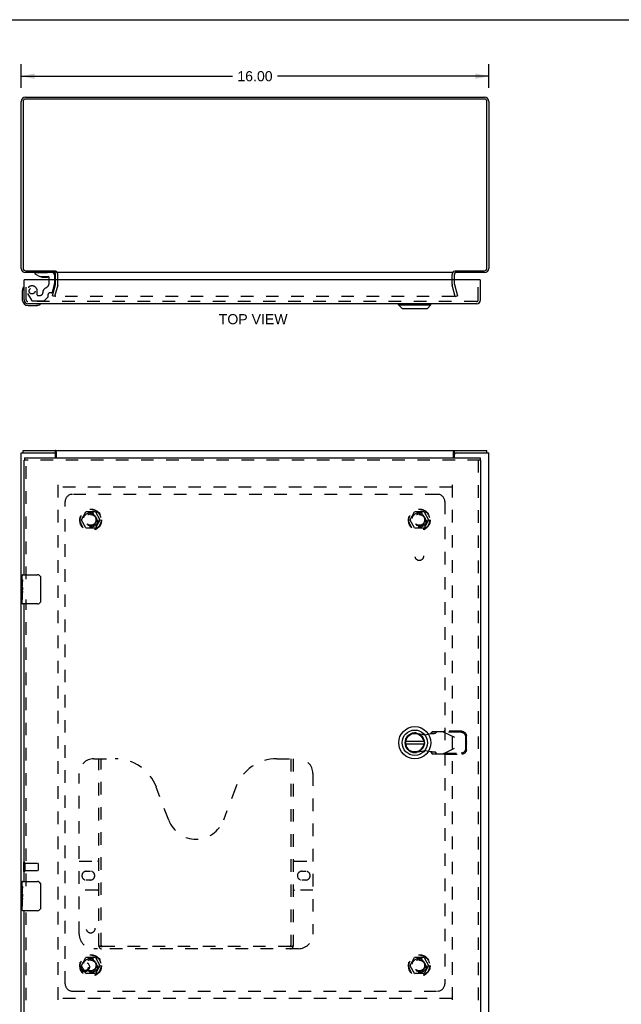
# Model space of a CAD drawing. Header units: inches. Extents: x 0 to 78.2, y 0 to 50.6.
# Tile 3 of 4: x 18.5 to 39.1, y 16.9 to 50.6. Entities that reach past the tile are written whole.
import ezdxf

# ---------------------------------------------------------------- set-up
doc = ezdxf.new("R2010")
doc.units = ezdxf.units.IN
doc.header["$LTSCALE"] = 4.298851
doc.header["$MEASUREMENT"] = 0
doc.linetypes.add('HIDDEN', pattern=[0.2, 0.1, -0.1])
doc.layers.get('0').update_dxf_attribs({"linetype": 'CONTINUOUS'})
for name, color, linetype in [('DEFAULT_2', 8, 'HIDDEN'), ('DIMENSIONS', 7, 'CONTINUOUS'), ('DOOR_ASSEMBLY', 7, 'CONTINUOUS'), ('SUBPANEL', 7, 'CONTINUOUS')]:
    doc.layers.add(name, color=color, linetype=linetype)
doc.styles.get("Standard").update_dxf_attribs({"font": 'arial.ttf'})
doc.dimstyles.new('DIMSTYLE_1', dxfattribs={"dimtxt": 0.344828, "dimasz": 0.45977, "dimexe": 0.09, "dimexo": 0.07, "dimgap": 0.0375, "dimtad": 0, "dimtih": 1, "dimtoh": 1, "dimzin": 4, "dimdsep": 46, "dimtxsty": 'Standard', "dimblk": '_FILLED', "dimblk1": '_FILLED', "dimblk2": '_FILLED', "dimcen": 0.09, "dimadec": 3, "dimazin": 1, "dimtfac": 1, "dimtdec": 3, "dimtofl": 0, "dimtmove": 0, "dimatfit": 3, "dimldrblk": '_FILLED', "dimfxl": 0, "dimtolj": 1, "dimtzin": 4, "dimarcsym": 0})

# ---------------------------------------------------------------- blocks, each defined once
blk = doc.blocks.new('_FILLED')
at = {"color": 0, "linetype": 'ByBlock'}
blk.add_solid([(0, 0), (-1, 0.2), (-1, -0.2)], dxfattribs=at)
blk = doc.blocks.new('*D1')
at = {"layer": 'DIMENSIONS', "color": 2, "linetype": 'Continuous'}
for p, q in [((18.541, 48.242), (18.541, 49.055)), ((34.541, 48.242), (34.541, 49.055)), ((18.541, 48.641), (25.766, 48.641)), ((34.541, 48.641), (27.316, 48.641))]:
    blk.add_line(p, q, dxfattribs=at)
at = {"layer": 'DIMENSIONS', "color": 2, "linetype": 'Continuous', "xscale": 0.4597701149, "yscale": 0.4597701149, "zscale": 0.4597701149, "rotation": 180}
blk.add_blockref('_FILLED', (18.541, 48.641), dxfattribs=at)
at = {"layer": 'DIMENSIONS', "color": 2, "linetype": 'Continuous', "xscale": 0.4597701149, "yscale": 0.4597701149, "zscale": 0.4597701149}
blk.add_blockref('_FILLED', (34.541, 48.641), dxfattribs=at)
at = {"layer": 'DIMENSIONS', "color": 2, "linetype": 'Continuous', "insert": (26.541, 48.814), "char_height": 0.3448, "width": 1.20497, "attachment_point": 2, "line_spacing_factor": 0.9}
blk.add_mtext('16.00', dxfattribs=at)

msp = doc.modelspace()

# ---------------------------------------------------------------- linework, layer by layer
at = {"color": 7, "linetype": 'Continuous'}
for p, q in [((0, 50.575), (78.161, 50.575)), ((19.716, 41.981), (19.716, 41.92)), ((18.604, 35.757), (18.604, 35.832)), ((19.656, 35.757), (19.713, 35.757)), ((19.713, 35.757), (19.713, 35.832)), ((33.369, 35.757), (33.369, 35.832)), ((33.369, 35.757), (33.426, 35.757)), ((34.478, 35.757), (34.478, 35.832))]:
    msp.add_line(p, q, dxfattribs=at)
at = {"color": 3, "linetype": 'Continuous'}
for p, q in [((34.398, 47.857), (18.684, 47.857)), ((18.686, 47.92), (34.396, 47.92)), ((18.541, 42.065), (18.541, 47.775)), ((18.604, 47.777), (18.604, 42.063)), ((34.478, 42.063), (34.478, 47.777)), ((34.541, 47.775), (34.541, 42.065)), ((18.684, 41.983), (19.713, 41.983)), ((19.716, 41.92), (18.686, 41.92)), ((19.716, 41.677), (19.716, 41.85)), ((33.339, 41.92), (19.743, 41.92)), ((34.396, 41.92), (33.366, 41.92)), ((33.366, 41.677), (33.366, 41.85)), ((33.369, 41.983), (34.398, 41.983)), ((18.541, 15.907), (18.541, 35.757)), ((18.541, 35.757), (19.656, 35.757)), ((18.604, 35.832), (34.478, 35.832)), ((19.743, 35.582), (19.743, 35.789)), ((33.339, 35.582), (33.339, 35.789)), ((33.426, 35.757), (34.541, 35.757)), ((34.541, 15.907), (34.541, 35.757)), ((19.716, 35.582), (19.716, 35.697)), ((33.366, 35.582), (33.366, 35.697))]:
    msp.add_line(p, q, dxfattribs=at)
for points in [[(19.734, 35.805), (19.732, 35.809), (19.731, 35.812), (19.73, 35.814), (19.729, 35.816), (19.728, 35.818), (19.727, 35.82), (19.727, 35.821), (19.726, 35.823), (19.725, 35.825), (19.724, 35.826), (19.722, 35.827), (19.721, 35.828), (19.72, 35.829), (19.719, 35.83), (19.718, 35.831), (19.717, 35.831), (19.716, 35.832), (19.715, 35.832), (19.714, 35.832), (19.713, 35.832)], [(19.743, 35.789), (19.742, 35.79), (19.741, 35.791), (19.74, 35.793), (19.739, 35.794), (19.738, 35.796), (19.737, 35.798), (19.736, 35.8), (19.735, 35.803), (19.734, 35.805)], [(33.339, 35.789), (33.34, 35.79), (33.341, 35.791), (33.342, 35.793), (33.343, 35.794), (33.344, 35.796), (33.345, 35.798), (33.346, 35.8), (33.347, 35.803), (33.348, 35.805), (33.35, 35.809)], [(33.35, 35.809), (33.351, 35.812), (33.352, 35.814), (33.353, 35.816), (33.354, 35.818), (33.355, 35.82), (33.356, 35.821), (33.357, 35.823), (33.358, 35.825), (33.359, 35.826), (33.36, 35.827), (33.361, 35.828), (33.362, 35.829), (33.363, 35.83), (33.364, 35.831), (33.365, 35.831), (33.366, 35.832), (33.367, 35.832), (33.368, 35.832), (33.369, 35.832)]]:
    msp.add_lwpolyline(points, dxfattribs=at)
at = {"color": 7, "linetype": 'Continuous'}
for points in [[(19.743, 35.736), (19.742, 35.736), (19.741, 35.736), (19.74, 35.736), (19.739, 35.736), (19.738, 35.736), (19.737, 35.736), (19.736, 35.737), (19.735, 35.737), (19.734, 35.738), (19.733, 35.738), (19.732, 35.739), (19.731, 35.74), (19.73, 35.741), (19.729, 35.742), (19.728, 35.743), (19.728, 35.744), (19.727, 35.745), (19.726, 35.746), (19.725, 35.748), (19.724, 35.749), (19.723, 35.75), (19.722, 35.751), (19.721, 35.752), (19.72, 35.753), (19.719, 35.754), (19.718, 35.755), (19.717, 35.756), (19.717, 35.756), (19.716, 35.757), (19.715, 35.757), (19.714, 35.757), (19.713, 35.757)], [(33.339, 35.736), (33.34, 35.736), (33.341, 35.736), (33.342, 35.736), (33.343, 35.736), (33.344, 35.736), (33.345, 35.736), (33.346, 35.737), (33.347, 35.737), (33.348, 35.738), (33.349, 35.738), (33.35, 35.739), (33.351, 35.74), (33.352, 35.741), (33.353, 35.742), (33.354, 35.743), (33.355, 35.744), (33.356, 35.745), (33.356, 35.746), (33.357, 35.748), (33.358, 35.749), (33.359, 35.75), (33.36, 35.751), (33.361, 35.752), (33.362, 35.753), (33.363, 35.754), (33.364, 35.755), (33.365, 35.756), (33.366, 35.756), (33.367, 35.757), (33.368, 35.757), (33.368, 35.757), (33.369, 35.757)]]:
    msp.add_lwpolyline(points, dxfattribs=at)
at = {"color": 3, "linetype": 'Continuous'}
for centre, radius, start, end in [((18.686, 47.775), 0.145, 90, 180), ((18.684, 47.777), 0.08, 90, 180), ((34.396, 47.775), 0.145, 0, 90), ((34.398, 47.777), 0.08, 0, 90), ((18.686, 42.065), 0.145, 180, 270), ((18.684, 42.063), 0.08, 180, 270), ((19.646, 41.85), 0.07, 0, 84.4575), ((33.436, 41.85), 0.07, 95.5425, 180), ((34.396, 42.065), 0.145, 270, 360), ((34.398, 42.063), 0.08, 270, 360), ((19.656, 35.697), 0.06, 0, 90), ((33.426, 35.697), 0.06, 90, 180)]:
    msp.add_arc(centre, radius, start, end, dxfattribs=at)
at = {"layer": 'DEFAULT_2', "color": 8, "linetype": 'HIDDEN'}
for p, q in [((19.791, 41.521), (19.791, 41.85)), ((33.291, 41.521), (33.291, 41.85)), ((19.612, 41.127), (19.715, 41.511)), ((19.787, 41.492), (19.684, 41.107)), ((19.716, 41.521), (19.716, 41.677)), ((33.398, 41.107), (33.295, 41.492)), ((33.366, 41.521), (33.366, 41.677)), ((33.367, 41.511), (33.47, 41.127)), ((19.684, 41.107), (19.612, 41.127)), ((33.367, 41.107), (19.716, 41.107)), ((33.398, 41.107), (33.47, 41.127)), ((19.791, 34.657), (19.791, 17.007)), ((33.289, 34.582), (19.793, 34.582)), ((33.291, 34.657), (33.291, 17.007)), ((20.599, 33.462), (20.753, 33.73)), ((21.071, 33.735), (20.762, 33.735)), ((21.079, 33.73), (21.234, 33.462)), ((31.849, 33.462), (32.003, 33.73)), ((32.321, 33.735), (32.012, 33.735)), ((32.329, 33.73), (32.484, 33.462)), ((20.753, 33.185), (20.599, 33.452)), ((21.234, 33.452), (21.079, 33.185)), ((32.003, 33.185), (31.849, 33.452)), ((32.484, 33.452), (32.329, 33.185)), ((21.071, 33.18), (20.762, 33.18)), ((32.321, 33.18), (32.012, 33.18)), ((18.616, 21.724), (18.616, 21.44)), ((18.659, 21.724), (18.659, 21.44)), ((18.659, 21.706), (19.106, 21.706)), ((19.116, 21.696), (19.116, 21.468)), ((18.659, 21.458), (19.106, 21.458)), ((20.599, 18.212), (20.753, 18.48)), ((20.753, 17.935), (20.599, 18.202)), ((21.071, 18.485), (20.762, 18.485)), ((21.079, 18.48), (21.234, 18.212)), ((21.234, 18.202), (21.079, 17.935)), ((31.849, 18.212), (32.003, 18.48)), ((32.003, 17.935), (31.849, 18.202)), ((32.321, 18.485), (32.012, 18.485)), ((32.329, 18.48), (32.484, 18.212)), ((32.484, 18.202), (32.329, 17.935)), ((21.071, 17.93), (20.762, 17.93)), ((32.321, 17.93), (32.012, 17.93)), ((33.289, 17.082), (19.793, 17.082))]:
    msp.add_line(p, q, dxfattribs=at)
for points in [[(19.696, 41.131), (19.696, 41.13), (19.696, 41.128), (19.696, 41.127)], [(19.696, 41.127), (19.696, 41.125), (19.696, 41.123), (19.696, 41.122), (19.697, 41.12), (19.697, 41.119), (19.698, 41.117), (19.699, 41.116), (19.7, 41.115), (19.701, 41.114), (19.702, 41.112), (19.703, 41.111), (19.705, 41.111), (19.706, 41.11), (19.708, 41.109)], [(19.716, 41.107), (19.714, 41.107), (19.712, 41.108), (19.711, 41.108), (19.709, 41.108), (19.708, 41.109)], [(33.387, 41.127), (33.386, 41.125), (33.386, 41.123), (33.386, 41.122), (33.385, 41.12), (33.385, 41.119), (33.384, 41.117), (33.383, 41.116), (33.382, 41.115), (33.381, 41.114), (33.38, 41.112), (33.379, 41.111), (33.377, 41.111), (33.376, 41.11), (33.375, 41.109), (33.373, 41.108), (33.371, 41.108), (33.37, 41.108), (33.368, 41.107), (33.367, 41.107)], [(33.386, 41.131), (33.386, 41.13), (33.386, 41.128), (33.387, 41.127)]]:
    msp.add_lwpolyline(points, dxfattribs=at)
for centre, radius in [((20.916, 33.457), 0.372), ((20.916, 33.457), 0.356), ((32.166, 33.457), 0.372), ((32.166, 33.457), 0.356), ((20.916, 33.457), 0.204), ((20.916, 33.457), 0.183), ((32.166, 33.457), 0.204), ((32.166, 33.457), 0.183), ((20.916, 18.207), 0.372), ((20.916, 18.207), 0.356), ((32.166, 18.207), 0.372), ((32.166, 18.207), 0.356), ((20.916, 18.207), 0.204), ((20.916, 18.207), 0.183), ((32.166, 18.207), 0.204), ((32.166, 18.207), 0.183)]:
    msp.add_circle(centre, radius, dxfattribs=at)
for centre, radius, start, end in [((19.646, 41.85), 0.145, 0, 51.2451), ((33.436, 41.85), 0.145, 128.7549, 180), ((19.676, 41.521), 0.04, 345, 360), ((19.676, 41.521), 0.115, 345, 360), ((33.406, 41.521), 0.115, 180, 195), ((33.406, 41.521), 0.04, 180, 195), ((20.762, 33.725), 0.01, 90.0113, 149.988), ((21.071, 33.725), 0.01, 30.0108, 89.9876), ((32.012, 33.725), 0.01, 90.0113, 149.988), ((32.321, 33.725), 0.01, 30.0108, 89.9876), ((20.607, 33.457), 0.01, 150.0117, 209.9873), ((21.225, 33.457), 0.01, 330.0117, 29.9873), ((31.857, 33.457), 0.01, 150.0117, 209.9873), ((32.475, 33.457), 0.01, 330.0117, 29.9873), ((20.762, 33.19), 0.01, 210.0108, 269.9876), ((21.071, 33.19), 0.01, 270.0113, 329.988), ((32.012, 33.19), 0.01, 210.0108, 269.9876), ((32.321, 33.19), 0.01, 270.0113, 329.988), ((18.638, 21.724), 0.0215, 0, 180), ((19.106, 21.696), 0.01, 0, 90), ((18.638, 21.44), 0.0215, 180, 360), ((19.106, 21.468), 0.01, 270, 360), ((20.607, 18.207), 0.01, 150.0117, 209.9873), ((20.762, 18.475), 0.01, 90.0113, 149.988), ((21.071, 18.475), 0.01, 30.0108, 89.9876), ((21.225, 18.207), 0.01, 330.0117, 29.9873), ((31.857, 18.207), 0.01, 150.0117, 209.9873), ((32.012, 18.475), 0.01, 90.0113, 149.988), ((32.321, 18.475), 0.01, 30.0108, 89.9876), ((32.475, 18.207), 0.01, 330.0117, 29.9873), ((20.762, 17.94), 0.01, 210.0108, 269.9876), ((21.071, 17.94), 0.01, 270.0113, 329.988), ((32.012, 17.94), 0.01, 210.0108, 269.9876), ((32.321, 17.94), 0.01, 270.0113, 329.988)]:
    msp.add_arc(centre, radius, start, end, dxfattribs=at)
at = {"layer": 'DOOR_ASSEMBLY', "color": 7, "linetype": 'Continuous'}
for p, q in [((19.01, 41.92), (19.01, 41.88)), ((19.01, 41.88), (19.18, 41.782)), ((19.18, 41.782), (19.462, 41.782)), ((19.679, 41.841), (19.679, 41.677)), ((18.664, 41.677), (18.636, 41.677)), ((19.274, 41.765), (19.414, 41.765)), ((19.494, 41.677), (19.494, 41.75)), ((34.233, 41.677), (34.261, 41.677)), ((18.576, 41.281), (18.576, 40.992)), ((18.776, 40.792), (19.065, 40.792)), ((19.103, 40.795), (19.065, 40.792)), ((19.194, 40.837), (19.198, 40.838)), ((19.198, 40.838), (19.199, 40.838)), ((31.459, 40.812), (31.459, 40.852)), ((31.459, 40.812), (32.562, 40.812)), ((31.577, 40.694), (31.459, 40.812)), ((32.444, 40.694), (32.562, 40.812)), ((32.562, 40.812), (32.562, 40.852)), ((31.577, 40.694), (32.444, 40.694)), ((18.636, 35.507), (18.649, 35.507)), ((18.649, 35.582), (18.649, 35.507)), ((34.248, 35.582), (34.248, 35.507)), ((34.261, 35.507), (34.248, 35.507)), ((18.576, 31.423), (18.576, 31.567)), ((18.576, 31.344), (18.576, 31.42)), ((18.585, 31.365), (18.576, 31.365)), ((18.576, 31.334), (18.576, 31.344)), ((18.586, 31.197), (18.586, 31.354)), ((18.591, 31.582), (19.101, 31.582)), ((19.201, 31.482), (19.201, 30.682)), ((18.576, 31.197), (18.576, 31.334)), ((18.576, 31.167), (18.576, 31.197)), ((18.576, 31.197), (18.586, 31.197)), ((18.579, 31.134), (18.576, 31.134)), ((18.576, 31.003), (18.585, 31.003)), ((18.586, 31.014), (18.586, 31.067)), ((18.576, 30.967), (18.586, 30.967)), ((18.576, 30.736), (18.576, 30.904)), ((18.576, 30.904), (18.586, 30.904)), ((18.576, 30.597), (18.576, 30.736)), ((18.576, 30.736), (18.586, 30.736)), ((18.586, 30.736), (18.586, 30.967)), ((19.101, 30.582), (18.591, 30.582)), ((32.323, 25.871), (31.698, 25.871)), ((31.698, 25.792), (32.323, 25.792)), ((18.576, 20.923), (18.576, 21.067)), ((18.576, 20.844), (18.576, 20.92)), ((18.591, 21.082), (19.101, 21.082)), ((19.201, 20.982), (19.201, 20.182)), ((18.585, 20.865), (18.576, 20.865)), ((18.576, 20.834), (18.576, 20.844)), ((18.576, 20.697), (18.576, 20.834)), ((18.576, 20.667), (18.576, 20.697)), ((18.576, 20.697), (18.586, 20.697)), ((18.576, 20.559), (18.576, 20.665)), ((18.579, 20.634), (18.576, 20.634)), ((18.576, 20.543), (18.576, 20.559)), ((18.586, 20.697), (18.586, 20.854)), ((18.586, 20.514), (18.586, 20.567)), ((18.576, 20.503), (18.585, 20.503)), ((18.576, 20.467), (18.586, 20.467)), ((18.576, 20.236), (18.576, 20.404)), ((18.576, 20.404), (18.586, 20.404)), ((18.576, 20.097), (18.576, 20.236)), ((18.576, 20.236), (18.586, 20.236)), ((18.586, 20.236), (18.586, 20.467)), ((19.101, 20.082), (18.591, 20.082))]:
    msp.add_line(p, q, dxfattribs=at)
at = {"layer": 'DOOR_ASSEMBLY', "color": 8, "linetype": 'HIDDEN'}
for p, q in [((19.01, 41.92), (19.6, 41.92)), ((18.711, 40.987), (18.711, 41.677)), ((19.494, 41.569), (19.494, 41.677)), ((19.605, 41.254), (19.675, 41.514)), ((19.679, 41.677), (19.679, 41.546)), ((34.186, 40.987), (34.186, 41.677)), ((18.758, 41.201), (18.888, 40.976)), ((19.088, 41.156), (19.088, 41.29)), ((19.104, 41.141), (19.188, 41.141)), ((19.462, 41.099), (19.462, 41.172)), ((19.575, 41.231), (19.521, 41.231)), ((34.126, 40.927), (18.771, 40.927)), ((18.923, 40.956), (19.308, 40.956)), ((19.458, 41.088), (19.337, 40.967)), ((34.248, 35.507), (18.649, 35.507)), ((18.711, 31.427), (18.711, 35.507)), ((34.186, 35.507), (34.186, 16.157)), ((18.711, 20.927), (18.711, 30.737)), ((32.071, 26.161), (32.365, 26.107)), ((32.365, 26.107), (32.562, 26.145)), ((32.607, 26.206), (32.566, 26.159)), ((32.566, 26.159), (32.721, 26.159)), ((32.981, 26.206), (32.607, 26.206)), ((32.721, 26.159), (32.762, 26.206)), ((32.981, 26.206), (33.768, 25.832)), ((33.009, 26.192), (33.029, 26.234)), ((33.6, 26.182), (33.009, 26.192)), ((33.62, 26.224), (33.029, 26.234)), ((33.762, 25.835), (33.759, 26.027)), ((33.782, 25.876), (33.778, 26.069)), ((32.981, 25.457), (33.768, 25.832)), ((33.759, 25.636), (33.762, 25.828)), ((33.782, 25.876), (33.762, 25.835)), ((33.762, 25.828), (33.782, 25.787)), ((33.773, 25.847), (33.768, 25.832)), ((33.778, 25.594), (33.782, 25.787)), ((33.782, 25.876), (33.78, 25.869)), ((21.024, 25.282), (21.76, 25.282)), ((21.199, 18.872), (21.199, 25.282)), ((21.279, 18.902), (21.279, 25.282)), ((27.287, 25.282), (28.024, 25.282)), ((27.769, 25.282), (27.769, 18.902)), ((27.849, 25.282), (27.849, 18.872)), ((32.365, 25.556), (32.071, 25.502)), ((32.562, 25.518), (32.365, 25.556)), ((32.721, 25.504), (32.566, 25.504)), ((32.566, 25.504), (32.607, 25.457)), ((32.607, 25.457), (32.981, 25.457)), ((32.762, 25.457), (32.721, 25.504)), ((33.009, 25.471), (33.6, 25.481)), ((33.029, 25.429), (33.009, 25.471)), ((33.029, 25.429), (33.62, 25.439)), ((20.524, 19.282), (20.524, 24.782)), ((28.524, 24.782), (28.524, 19.282)), ((23.587, 23.181), (23.164, 24.309)), ((25.883, 24.309), (25.46, 23.181)), ((20.524, 21.782), (21.159, 21.782)), ((27.889, 21.782), (28.524, 21.782)), ((20.768, 21.432), (20.905, 21.432)), ((28.143, 21.432), (28.28, 21.432)), ((20.905, 21.132), (20.768, 21.132)), ((28.28, 21.132), (28.143, 21.132)), ((21.159, 20.782), (20.524, 20.782)), ((28.524, 20.782), (27.889, 20.782)), ((18.711, 16.157), (18.711, 20.237)), ((28.024, 18.782), (21.024, 18.782)), ((27.765, 18.862), (21.282, 18.862))]:
    msp.add_line(p, q, dxfattribs=at)
at = {"layer": 'DOOR_ASSEMBLY', "color": 3, "linetype": 'Continuous'}
for p, q in [((18.636, 40.987), (18.636, 41.677)), ((34.233, 41.677), (18.664, 41.677)), ((34.261, 40.987), (34.261, 41.677)), ((34.126, 40.852), (18.771, 40.852)), ((18.636, 31.582), (18.636, 35.507)), ((18.649, 35.582), (34.248, 35.582)), ((34.261, 35.507), (34.261, 16.157)), ((18.636, 21.082), (18.636, 30.582)), ((18.636, 16.157), (18.636, 20.082))]:
    msp.add_line(p, q, dxfattribs=at)
at = {"layer": 'DOOR_ASSEMBLY', "color": 7, "linetype": 'Continuous'}
for points in [[(18.623, 41.417), (18.623, 41.417), (18.623, 41.416), (18.622, 41.415), (18.622, 41.414), (18.621, 41.41)], [(19.199, 40.838), (19.201, 40.838), (19.201, 40.839)], [(18.576, 31.423), (18.576, 31.42), (18.577, 31.415), (18.578, 31.41), (18.579, 31.404), (18.58, 31.397), (18.582, 31.39), (18.583, 31.381), (18.584, 31.372), (18.585, 31.363), (18.586, 31.354)], [(19.194, 31.518), (19.196, 31.513), (19.198, 31.507), (19.199, 31.501), (19.2, 31.495), (19.201, 31.488), (19.201, 31.482)], [(18.576, 31.167), (18.576, 31.16), (18.577, 31.152), (18.578, 31.144), (18.579, 31.135), (18.58, 31.126), (18.581, 31.117), (18.582, 31.108), (18.583, 31.099), (18.584, 31.091), (18.585, 31.082), (18.586, 31.074), (18.586, 31.067)], [(18.576, 30.904), (18.576, 31.028), (18.576, 31.031), (18.576, 31.165)], [(18.586, 31.014), (18.586, 31.007), (18.585, 31.001), (18.585, 30.995), (18.584, 30.989), (18.584, 30.983), (18.583, 30.978)], [(19.201, 30.682), (19.201, 30.676), (19.2, 30.67), (19.199, 30.663), (19.198, 30.657), (19.196, 30.652), (19.194, 30.646)], [(18.576, 20.923), (18.576, 20.92), (18.577, 20.915), (18.578, 20.91), (18.579, 20.904), (18.58, 20.897), (18.582, 20.89), (18.583, 20.881), (18.584, 20.872), (18.585, 20.863), (18.586, 20.854)], [(19.194, 21.018), (19.196, 21.013), (19.198, 21.007), (19.199, 21.001), (19.2, 20.995), (19.201, 20.988), (19.201, 20.982)], [(18.576, 20.667), (18.576, 20.66), (18.577, 20.652), (18.578, 20.644), (18.579, 20.635), (18.58, 20.626), (18.581, 20.617), (18.582, 20.608), (18.583, 20.599), (18.584, 20.591), (18.585, 20.582), (18.586, 20.574), (18.586, 20.567)], [(18.576, 20.404), (18.576, 20.528), (18.576, 20.531), (18.576, 20.543)], [(18.586, 20.514), (18.586, 20.507), (18.585, 20.501), (18.585, 20.495), (18.584, 20.489), (18.584, 20.483), (18.583, 20.478)], [(19.201, 20.182), (19.201, 20.176), (19.2, 20.17), (19.199, 20.163), (19.198, 20.157), (19.196, 20.152), (19.194, 20.146)]]:
    msp.add_lwpolyline(points, dxfattribs=at)
at = {"layer": 'DOOR_ASSEMBLY', "color": 8, "linetype": 'HIDDEN'}
for points in [[(32.562, 26.145), (32.578, 26.146), (32.594, 26.147), (32.609, 26.148), (32.624, 26.149), (32.639, 26.15), (32.653, 26.151), (32.666, 26.152), (32.677, 26.153), (32.688, 26.154), (32.697, 26.155), (32.705, 26.156), (32.712, 26.157), (32.717, 26.158), (32.721, 26.159)], [(32.566, 26.159), (32.565, 26.157), (32.565, 26.155), (32.564, 26.152), (32.564, 26.15), (32.563, 26.147), (32.562, 26.145)], [(32.981, 26.206), (32.989, 26.21), (32.997, 26.215), (33.005, 26.22), (33.013, 26.225), (33.021, 26.229), (33.029, 26.234)], [(33.759, 26.027), (33.758, 26.042), (33.755, 26.057), (33.751, 26.072), (33.746, 26.086), (33.739, 26.099), (33.731, 26.112), (33.721, 26.124), (33.711, 26.136), (33.699, 26.146), (33.687, 26.155), (33.674, 26.163), (33.66, 26.169), (33.645, 26.175), (33.63, 26.179), (33.615, 26.181), (33.6, 26.182)], [(33.62, 26.224), (33.635, 26.223), (33.65, 26.22), (33.665, 26.216), (33.68, 26.211), (33.694, 26.204), (33.707, 26.196), (33.719, 26.187), (33.731, 26.177), (33.741, 26.166), (33.751, 26.154), (33.759, 26.141), (33.765, 26.127), (33.771, 26.113), (33.775, 26.099), (33.777, 26.084), (33.778, 26.069)], [(33.6, 25.481), (33.615, 25.482), (33.63, 25.484), (33.645, 25.488), (33.66, 25.494), (33.674, 25.5), (33.687, 25.508), (33.699, 25.517), (33.711, 25.527), (33.721, 25.539), (33.731, 25.551), (33.739, 25.564), (33.746, 25.577), (33.751, 25.591), (33.755, 25.606), (33.758, 25.621), (33.759, 25.636)], [(33.768, 25.832), (33.773, 25.816), (33.775, 25.809)], [(33.78, 25.869), (33.775, 25.854), (33.773, 25.847)], [(33.775, 25.809), (33.78, 25.794), (33.782, 25.787)], [(32.721, 25.504), (32.717, 25.505), (32.712, 25.506), (32.705, 25.507), (32.697, 25.508), (32.688, 25.509), (32.677, 25.51), (32.666, 25.511), (32.653, 25.512), (32.639, 25.513), (32.624, 25.514), (32.609, 25.515), (32.594, 25.516), (32.578, 25.517), (32.562, 25.518)], [(32.562, 25.518), (32.563, 25.516), (32.564, 25.513), (32.564, 25.511), (32.565, 25.508), (32.565, 25.506), (32.566, 25.504)], [(33.029, 25.429), (33.021, 25.434), (33.013, 25.438), (33.005, 25.443), (32.997, 25.448), (32.989, 25.453), (32.981, 25.457)], [(33.778, 25.594), (33.777, 25.579), (33.775, 25.564), (33.771, 25.55), (33.765, 25.536), (33.759, 25.522), (33.751, 25.509), (33.741, 25.497), (33.731, 25.486), (33.719, 25.476), (33.707, 25.467), (33.694, 25.459), (33.68, 25.452), (33.665, 25.447), (33.65, 25.443), (33.635, 25.44), (33.62, 25.439)], [(21.189, 18.902), (21.201, 18.894), (21.213, 18.886), (21.225, 18.879), (21.237, 18.873), (21.249, 18.869), (21.26, 18.865), (21.271, 18.863), (21.282, 18.862)], [(27.765, 18.862), (27.776, 18.863), (27.787, 18.865), (27.799, 18.869), (27.81, 18.873), (27.822, 18.879), (27.834, 18.886), (27.846, 18.894), (27.859, 18.902)]]:
    msp.add_lwpolyline(points, dxfattribs=at)
for centre, radius in [((18.911, 41.29), 0.102), ((20.711, 18.157), 0.164), ((20.711, 18.157), 0.124)]:
    msp.add_circle(centre, radius, dxfattribs=at)
at = {"layer": 'DOOR_ASSEMBLY', "color": 7, "linetype": 'Continuous'}
for radius in [0.551, 0.433, 0.329, 0.317]:
    msp.add_circle((32.011, 25.832), radius, dxfattribs=at)
for centre, radius, start, end in [((19.274, 41.855), 0.09, 234.5318, 270), ((19.414, 41.855), 0.09, 270, 305.2253), ((19.462, 41.75), 0.0317, 0, 90), ((19.6, 41.841), 0.0787, 0, 90), ((18.826, 41.281), 0.25, 149.1101, 180), ((18.624, 41.402), 0.015, 96.3796, 149.1101), ((18.621, 41.402), 0.015, 0, 83.6204), ((18.776, 40.992), 0.2, 180, 270), ((19.065, 41.042), 0.25, 270, 300.8899), ((19.186, 40.837), 0.015, 6.3796, 90), ((19.186, 40.84), 0.015, 300.8899, 353.6204), ((18.591, 31.567), 0.015, 90, 180), ((19.101, 31.482), 0.1, 21.1999, 90), ((18.591, 30.597), 0.015, 180, 270), ((19.101, 30.682), 0.1, 270, 338.8001), ((32.011, 25.832), 0.315, 10.0787, 349.9213), ((18.591, 21.067), 0.015, 90, 180), ((19.101, 20.982), 0.1, 21.1999, 90), ((18.591, 20.097), 0.015, 180, 270), ((19.101, 20.182), 0.1, 270, 338.8001)]:
    msp.add_arc(centre, radius, start, end, dxfattribs=at)
at = {"layer": 'DOOR_ASSEMBLY', "color": 8, "linetype": 'HIDDEN'}
for centre, radius, start, end in [((18.911, 41.29), 0.177, 0, 210), ((19.307, 41.569), 0.188, 294.7322, 360), ((19.554, 41.546), 0.125, 345, 360), ((19.104, 41.156), 0.0156, 180, 270), ((19.188, 41.231), 0.09, 270, 360), ((19.462, 41.231), 0.185, 114.7322, 180), ((19.521, 41.172), 0.0591, 90, 180), ((19.575, 41.262), 0.0312, 270, 345), ((18.771, 40.987), 0.06, 180, 270), ((18.923, 40.996), 0.04, 210, 270), ((19.308, 40.996), 0.04, 270, 315), ((19.447, 41.099), 0.0156, 315, 360), ((34.126, 40.987), 0.06, 270, 360), ((32.011, 25.832), 0.335, 79.673, 280.327), ((21.024, 24.782), 0.5, 90, 180), ((21.76, 23.782), 1.5, 20.5519, 90), ((27.287, 23.782), 1.5, 90, 159.4481), ((28.024, 24.782), 0.5, 0, 90), ((24.524, 23.532), 1, 200.5519, 339.4481), ((21.159, 21.822), 0.04, 270, 360), ((27.889, 21.822), 0.04, 180, 270), ((20.768, 21.282), 0.15, 90, 270), ((20.905, 21.282), 0.15, 270, 90), ((28.143, 21.282), 0.15, 90, 270), ((28.28, 21.282), 0.15, 270, 90), ((21.159, 20.742), 0.04, 0, 90), ((27.889, 20.742), 0.04, 90, 180), ((21.024, 19.282), 0.5, 180, 270), ((28.024, 19.282), 0.5, 270, 360), ((21.289, 18.872), 0.09, 180, 270), ((21.319, 18.902), 0.04, 180, 270), ((27.729, 18.902), 0.04, 270, 360), ((27.759, 18.872), 0.09, 270, 360)]:
    msp.add_arc(centre, radius, start, end, dxfattribs=at)
at = {"layer": 'DOOR_ASSEMBLY', "color": 3, "linetype": 'Continuous'}
for centre, start, end in [((18.771, 40.987), 180, 270), ((34.126, 40.987), 270, 360)]:
    msp.add_arc(centre, 0.135, start, end, dxfattribs=at)
at = {"layer": 'DOOR_ASSEMBLY', "color": 7, "linetype": 'Continuous'}
for centre in [(18.776, 31), (18.776, 20.5)]:
    msp.add_ellipse(centre, major_axis=(0.2, 0), ratio=0.432808, start_param=3.141593, end_param=3.403409, dxfattribs=at)
at = {"layer": 'SUBPANEL', "color": 8, "linetype": 'HIDDEN'}
for p, q in [((20.041, 17.582), (20.041, 34.082)), ((32.791, 34.332), (20.291, 34.332)), ((33.041, 34.082), (33.041, 17.582)), ((20.291, 17.332), (32.791, 17.332))]:
    msp.add_line(p, q, dxfattribs=at)
for centre, radius in [((20.916, 33.457), 0.25), ((32.166, 33.457), 0.25), ((32.166, 32.207), 0.141), ((20.916, 19.457), 0.141), ((20.916, 18.207), 0.25), ((32.166, 18.207), 0.25)]:
    msp.add_circle(centre, radius, dxfattribs=at)
for centre, start, end in [((20.291, 34.082), 90, 180), ((32.791, 34.082), 0, 90), ((20.291, 17.582), 180, 270), ((32.791, 17.582), 270, 360)]:
    msp.add_arc(centre, 0.25, start, end, dxfattribs=at)

# ---------------------------------------------------------------- texts
at = {"layer": 'DIMENSIONS', "color": 2, "linetype": 'Continuous', "insert": (26.479, 40.499), "char_height": 0.3448, "width": 2.3497, "attachment_point": 2, "line_spacing_factor": 0.9}
msp.add_mtext('TOP VIEW', dxfattribs=at)

# ---------------------------------------------------------------- dimensions: what is measured, and where the dimension line sits
at = {"layer": 'DIMENSIONS', "color": 2, "linetype": 'Continuous'}
dim = msp.add_linear_dim(base=(34.541, 48.641), p1=(18.541, 49.125), p2=(34.541, 49.125), dimstyle='DIMSTYLE_1', dxfattribs=at)
dim.commit()
dim.dimension.update_dxf_attribs({"geometry": '*D1', "text_midpoint": (26.556, 48.639), "dimtype": 160})

doc.saveas('drawing.dxf')
